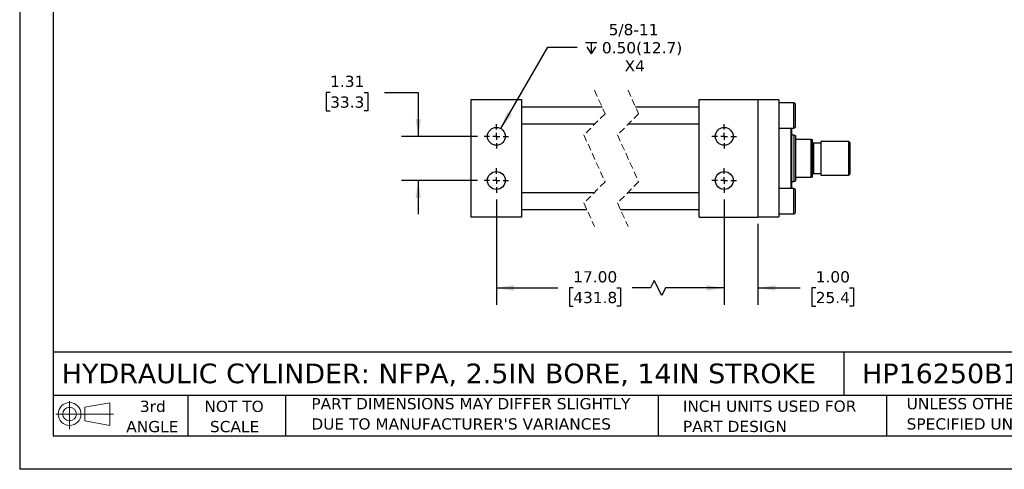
# Model space of a CAD drawing. Header units: inches. Extents: x 0 to 44, y 0 to 34.
# Tile 1 of 3: x 0 to 29.3, y 0 to 13.4. Entities that reach past the tile are written whole.
import ezdxf

# ---------------------------------------------------------------- set-up
doc = ezdxf.new("R2010")
doc.units = ezdxf.units.IN
doc.header["$LTSCALE"] = 4
doc.header["$MEASUREMENT"] = 0
for name, pattern in [('SLD-Center', [0.75, 0.6, -0.05, 0.05, -0.05]), ('SLD-Dashed', [0.075, 0.05, -0.025]), ('SLD-Solid', [0])]:
    doc.linetypes.add(name, pattern=pattern)
doc.layers.add('CENTER', color=40, linetype='SLD-Center')
doc.layers.add('SLD-DEFPOINTS', color=7, linetype='Continuous')
doc.layers.add('DIMENSIONS', color=140, linetype='SLD-Solid', lineweight=25)
doc.layers.add('TEXT', color=140, linetype='SLD-Solid', lineweight=25)
doc.styles.add('SLDTEXTSTYLE0', font='VERDANA.TTF')
doc.dimstyles.new('SLDDIMSTYLE0', dxfattribs={"dimtxt": 0.339844, "dimasz": 0.52, "dimexe": 0, "dimexo": 0.0625, "dimgap": 0.084961, "dimtad": 0, "dimtih": 1, "dimtoh": 1, "dimrnd": 1e-09, "dimzin": 4, "dimdsep": 46, "dimtxsty": 'SLDTEXTSTYLE0', "dimsah": 1, "dimcen": 0.09, "dimadec": 0, "dimazin": 1, "dimtfac": 1, "dimtofl": 0, "dimtmove": 0, "dimatfit": 3, "dimfxl": 0, "dimfrac": 2, "dimtolj": 1, "dimtzin": 12, "dimarcsym": 0})
doc.dimstyles.new('SLDDIMSTYLE2', dxfattribs={"dimtxt": 0.339844, "dimasz": 0.52, "dimexe": 0, "dimexo": 0.0625, "dimgap": 0.084961, "dimtad": 0, "dimtih": 1, "dimtoh": 1, "dimrnd": 1e-09, "dimzin": 12, "dimdsep": 46, "dimtxsty": 'SLDTEXTSTYLE0', "dimsah": 1, "dimcen": 0.09, "dimadec": 0, "dimazin": 3, "dimtfac": 1, "dimtmove": 0, "dimatfit": 0, "dimfxl": 0, "dimfrac": 2, "dimtolj": 1, "dimtzin": 12, "dimarcsym": 0})
doc.dimstyles.new('SLDDIMSTYLE4', dxfattribs={"dimtxt": 0.339844, "dimasz": 0.52, "dimexe": 0, "dimexo": 0.0625, "dimgap": 0.084961, "dimtad": 0, "dimtih": 1, "dimtoh": 1, "dimrnd": 1e-09, "dimzin": 4, "dimdsep": 46, "dimtxsty": 'SLDTEXTSTYLE0', "dimsah": 1, "dimcen": 0.09, "dimadec": 0, "dimazin": 1, "dimtfac": 1, "dimtmove": 0, "dimatfit": 0, "dimfxl": 0, "dimfrac": 2, "dimtolj": 1, "dimtzin": 12, "dimarcsym": 0})
doc.dimstyles.new('SLDDIMSTYLE6', dxfattribs={"dimtxt": 0.339844, "dimasz": 0.52, "dimexe": 0, "dimexo": 0.0625, "dimgap": 0.084961, "dimtad": 0, "dimtih": 1, "dimtoh": 1, "dimrnd": 1e-09, "dimzin": 12, "dimdsep": 46, "dimtxsty": 'SLDTEXTSTYLE0', "dimsah": 1, "dimcen": 0, "dimadec": 0, "dimazin": 3, "dimtfac": 1, "dimtofl": 0, "dimtmove": 0, "dimatfit": 3, "dimfxl": 0, "dimfrac": 2, "dimtolj": 1, "dimtzin": 12, "dimarcsym": 0})

# ---------------------------------------------------------------- blocks, each defined once
blk = doc.blocks.new('Block11')
at = {"color": 7, "linetype": 'SLD-Solid', "lineweight": 18}
for p, q in [((0.408, 0.836), (0.408, 0)), ((0.863, 0.656), (1.602, 0.792)), ((0.863, 0.251), (0.863, 0.656)), ((1.602, 0.792), (1.602, 0.115)), ((0, 0.454), (1.712, 0.454)), ((0.863, 0.251), (1.602, 0.115))]:
    blk.add_line(p, q, dxfattribs=at)
for radius in [0.339, 0.202]:
    blk.add_circle((0.408, 0.454), radius, dxfattribs=at)
blk = doc.blocks.new('Block12')
at = {"layer": 'SLD-DEFPOINTS'}
blk.add_blockref('Block11', (0, 0), dxfattribs=at)
blk = doc.blocks.new('SW_NOTE_0_2')
at = {"layer": 'TEXT', "color": 0, "char_height": 0.33333, "attachment_point": 1, "style": 'SLDTEXTSTYLE0'}
for s, insert in [('UNLESS OTHERWISE ', (0, 0.423)), ('SPECIFIED UNITS ARE:', (0, -0.179))]:
    blk.add_mtext(s, dxfattribs=dict(at, insert=insert))
blk = doc.blocks.new('SW_NOTE_0_3')
at = {"layer": 'TEXT', "color": 0, "char_height": 0.33333, "attachment_point": 1, "style": 'SLDTEXTSTYLE0'}
for s, insert in [('PART DIMENSIONS MAY DIFFER SLIGHTLY ', (0, 0.423)), ("DUE TO MANUFACTURER'S VARIANCES", (0, -0.179))]:
    blk.add_mtext(s, dxfattribs=dict(at, insert=insert))
blk = doc.blocks.new('SW_NOTE_0_4')
at = {"layer": 'TEXT', "color": 0, "char_height": 0.3333, "attachment_point": 2, "style": 'SLDTEXTSTYLE0'}
for s, insert in [('NOT TO', (0.828, 0.423)), ('SCALE', (0.843, -0.179))]:
    blk.add_mtext(s, dxfattribs=dict(at, insert=insert))
blk = doc.blocks.new('SW_NOTE_0_5')
at = {"layer": 'TEXT', "color": 0, "char_height": 0.3333, "attachment_point": 2, "style": 'SLDTEXTSTYLE0'}
for s, insert in [('3rd', (0.365, 0.423)), ('ANGLE', (0.349, -0.179))]:
    blk.add_mtext(s, dxfattribs=dict(at, insert=insert))
blk = doc.blocks.new('SW_NOTE_0_6')
at = {"layer": 'TEXT', "color": 0, "char_height": 0.33333, "attachment_point": 1, "style": 'SLDTEXTSTYLE0'}
for s, insert in [('INCH UNITS USED FOR ', (0, 0.423)), ('PART DESIGN', (0, -0.179))]:
    blk.add_mtext(s, dxfattribs=dict(at, insert=insert))
blk = doc.blocks.new('SW_SYMBOL_HOLE_DEPTH')
at = {"layer": 'DIMENSIONS', "color": 0}
for p, q in [((0, 138), (126, 138)), ((63, 138), (63, 12)), ((16, 87), (63, 12)), ((110, 87), (63, 12))]:
    blk.add_line(p, q, dxfattribs=at)
blk = doc.blocks.new('_D_18')
at = {"layer": 'DIMENSIONS'}
for p, q in [((14.319, 10.135), (15.715, 12.554)), ((15.715, 12.554), (16.59, 12.554))]:
    blk.add_line(p, q, dxfattribs=at)
blk.add_solid([(14.319, 10.135), (14.648, 10.546), (14.51, 10.626)], dxfattribs=at)
at = {"layer": 'DIMENSIONS', "xscale": 0.002688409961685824, "yscale": 0.002688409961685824, "zscale": 0.002688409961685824}
blk.add_blockref('SW_SYMBOL_HOLE_DEPTH', (16.84, 12.329), dxfattribs=at)
at = {"layer": 'DIMENSIONS', "char_height": 0.3333, "attachment_point": 1, "style": 'SLDTEXTSTYLE0'}
for s, insert in [('5/8-11', (17.528, 13.247)), ('0.50(12.7)', (17.326, 12.707)), ('X4', (18.002, 12.167))]:
    blk.add_mtext(s, dxfattribs=dict(at, insert=insert))
blk = doc.blocks.new('_D_19')
at = {"layer": 'DIMENSIONS'}
for p, q in [((9.239, 11.207), (9.125, 11.207)), ((9.125, 11.207), (9.125, 10.667)), ((10.249, 11.207), (10.363, 11.207)), ((10.363, 11.207), (10.363, 10.667)), ((10.861, 11.207), (11.861, 11.207)), ((11.861, 11.207), (11.861, 9.905)), ((9.125, 10.667), (9.239, 10.667)), ((10.363, 10.667), (10.249, 10.667)), ((13.621, 9.905), (11.361, 9.905)), ((13.621, 8.593), (11.361, 8.593)), ((11.861, 8.593), (11.861, 7.593))]:
    blk.add_line(p, q, dxfattribs=at)
for points in [[(11.861, 9.905), (11.941, 10.425), (11.781, 10.425)], [(11.861, 8.593), (11.781, 8.073), (11.941, 8.073)]]:
    blk.add_solid(points, dxfattribs=at)
at = {"layer": 'DIMENSIONS', "char_height": 0.3333, "attachment_point": 1, "style": 'SLDTEXTSTYLE0'}
for s, insert in [('1.31', (9.239, 11.707)), ('33.3', (9.239, 11.09))]:
    blk.add_mtext(s, dxfattribs=dict(at, insert=insert))
blk = doc.blocks.new('_D_20')
at = {"layer": 'DIMENSIONS'}
for p, q in [((14.186, 8.028), (14.186, 4.894)), ((20.968, 8.028), (20.968, 4.894)), ((18.885, 5.616), (18.773, 5.394)), ((19.107, 5.172), (18.885, 5.616)), ((14.186, 5.394), (16.014, 5.394)), ((16.474, 5.394), (16.36, 5.394)), ((16.36, 5.394), (16.36, 4.854)), ((17.767, 5.394), (17.881, 5.394)), ((17.881, 5.394), (17.881, 4.854)), ((18.773, 5.394), (18.227, 5.394)), ((19.218, 5.394), (19.107, 5.172)), ((20.968, 5.394), (19.218, 5.394)), ((16.36, 4.854), (16.474, 4.854)), ((17.881, 4.854), (17.767, 4.854))]:
    blk.add_line(p, q, dxfattribs=at)
for points in [[(14.186, 5.394), (14.706, 5.314), (14.706, 5.474)], [(20.968, 5.394), (20.448, 5.474), (20.448, 5.314)]]:
    blk.add_solid(points, dxfattribs=at)
at = {"layer": 'DIMENSIONS', "char_height": 0.3333, "attachment_point": 1, "style": 'SLDTEXTSTYLE0'}
for s, insert in [('17.00', (16.474, 5.893)), ('431.8', (16.474, 5.277))]:
    blk.add_mtext(s, dxfattribs=dict(at, insert=insert))
blk = doc.blocks.new('_D_21')
at = {"layer": 'DIMENSIONS'}
for p, q in [((20.968, 8.028), (20.968, 4.894)), ((21.968, 7.299), (21.968, 4.894)), ((20.968, 5.394), (19.968, 5.394)), ((21.968, 5.394), (23.229, 5.394)), ((23.69, 5.394), (23.576, 5.394)), ((23.576, 5.394), (23.576, 4.854)), ((24.7, 5.394), (24.814, 5.394)), ((24.814, 5.394), (24.814, 4.854)), ((23.576, 4.854), (23.69, 4.854)), ((24.814, 4.854), (24.7, 4.854))]:
    blk.add_line(p, q, dxfattribs=at)
for points in [[(20.968, 5.394), (20.448, 5.474), (20.448, 5.314)], [(21.968, 5.394), (22.488, 5.314), (22.488, 5.474)]]:
    blk.add_solid(points, dxfattribs=at)
at = {"layer": 'DIMENSIONS', "char_height": 0.3333, "attachment_point": 1, "style": 'SLDTEXTSTYLE0'}
for s, insert in [('1.00', (23.69, 5.893)), ('25.4', (23.69, 5.277))]:
    blk.add_mtext(s, dxfattribs=dict(at, insert=insert))
blk = doc.blocks.new('SW_CENTERMARKSYMBOL_6')
at = {"layer": 'CENTER', "color": 0}
for p, q in [((0, 0.2), (0, 0.366)), ((-0.2, 0), (-0.366, 0)), ((0, 0), (-0.1, 0)), ((0, 0), (0, 0.1)), ((0, 0), (0, -0.1)), ((0, 0), (0.1, 0)), ((0.2, 0), (0.366, 0)), ((0, -0.2), (0, -0.366))]:
    blk.add_line(p, q, dxfattribs=at)
blk = doc.blocks.new('SW_CENTERMARKSYMBOL_7')
at = {"layer": 'CENTER', "color": 0}
for p, q in [((0, 0.2), (0, 0.366)), ((-0.2, 0), (-0.366, 0)), ((0, 0), (-0.1, 0)), ((0, 0), (0, 0.1)), ((0, 0), (0, -0.1)), ((0, 0), (0.1, 0)), ((0.2, 0), (0.366, 0)), ((0, -0.2), (0, -0.366))]:
    blk.add_line(p, q, dxfattribs=at)
blk = doc.blocks.new('SW_CENTERMARKSYMBOL_8')
at = {"layer": 'CENTER', "color": 0}
for p, q in [((0, 0.2), (0, 0.366)), ((-0.2, 0), (-0.366, 0)), ((0, 0), (-0.1, 0)), ((0, 0), (0, 0.1)), ((0, 0), (0, -0.1)), ((0, 0), (0.1, 0)), ((0.2, 0), (0.366, 0)), ((0, -0.2), (0, -0.366))]:
    blk.add_line(p, q, dxfattribs=at)
blk = doc.blocks.new('SW_CENTERMARKSYMBOL_9')
at = {"layer": 'CENTER', "color": 0}
for p, q in [((0, 0.2), (0, 0.366)), ((-0.2, 0), (-0.366, 0)), ((0, 0), (-0.1, 0)), ((0, 0), (0, 0.1)), ((0, 0), (0, -0.1)), ((0, 0), (0.1, 0)), ((0.2, 0), (0.366, 0)), ((0, -0.2), (0, -0.366))]:
    blk.add_line(p, q, dxfattribs=at)

msp = doc.modelspace()

# ---------------------------------------------------------------- linework, layer by layer
at = {"color": 7, "linetype": 'SLD-Solid'}
for p in [(0, 34), (44, 0)]:
    msp.add_line(p, (0, 0), dxfattribs=at)
at = {"color": 7, "linetype": 'SLD-Dashed', "lineweight": 18}
for p, q in [((17.105, 11.274), (17.42, 10.577)), ((18.105, 11.274), (18.42, 10.577)), ((17.42, 10.577), (16.79, 9.947)), ((18.42, 10.577), (17.79, 9.947)), ((16.79, 9.947), (17.42, 8.552)), ((17.79, 9.947), (18.42, 8.552)), ((17.42, 8.552), (16.79, 7.922)), ((18.42, 8.552), (17.79, 7.922)), ((16.79, 7.922), (17.105, 7.224)), ((17.79, 7.922), (18.105, 7.224))]:
    msp.add_line(p, q, dxfattribs=at)
for p, q in [((13.436, 10.999), (14.936, 10.999)), ((13.436, 7.499), (13.436, 10.999)), ((14.936, 10.999), (14.936, 7.499)), ((20.218, 10.999), (21.968, 10.999)), ((20.218, 7.499), (20.218, 10.999)), ((21.968, 10.999), (21.968, 7.499)), ((22.593, 10.989), (21.968, 10.989)), ((22.593, 10.989), (22.593, 7.509)), ((23.043, 10.899), (22.593, 10.899)), ((23.043, 10.524), (23.043, 10.899)), ((23.093, 10.199), (23.093, 10.849)), ((17.331, 10.774), (14.936, 10.774)), ((20.218, 10.774), (18.331, 10.774)), ((14.936, 10.274), (17.117, 10.274)), ((18.117, 10.274), (20.218, 10.274)), ((23.043, 10.149), (23.043, 10.524)), ((22.593, 10.149), (23.043, 10.149)), ((22.955, 9.249), (22.955, 10.149)), ((22.975, 8.349), (22.975, 10.149)), ((23.05, 9.937), (22.975, 9.937)), ((23.094, 9.921), (23.05, 9.937)), ((23.05, 8.562), (23.05, 9.937)), ((23.094, 9.843), (23.094, 9.921)), ((23.094, 8.656), (23.094, 9.843)), ((23.554, 9.812), (23.125, 9.812)), ((23.554, 8.687), (23.554, 9.812)), ((23.554, 9.812), (23.594, 9.812)), ((23.594, 8.687), (23.594, 9.812)), ((23.844, 9.701), (23.625, 9.701)), ((23.625, 9.701), (23.625, 8.798)), ((24.679, 9.749), (23.844, 9.749)), ((23.844, 9.749), (23.844, 8.749)), ((24.719, 9.71), (24.679, 9.749)), ((24.679, 8.749), (24.679, 9.749)), ((24.719, 8.789), (24.719, 9.71)), ((22.955, 8.349), (22.955, 9.249)), ((23.625, 8.798), (23.844, 8.798)), ((22.975, 8.562), (23.05, 8.562)), ((23.05, 8.562), (23.094, 8.578)), ((23.094, 8.578), (23.094, 8.656)), ((23.125, 8.687), (23.554, 8.687)), ((23.594, 8.687), (23.554, 8.687)), ((23.844, 8.749), (24.679, 8.749)), ((24.679, 8.749), (24.719, 8.789)), ((17.092, 8.224), (14.936, 8.224)), ((20.218, 8.224), (18.092, 8.224)), ((23.043, 8.349), (22.593, 8.349)), ((23.043, 7.599), (23.043, 8.349)), ((23.093, 7.974), (23.093, 8.299)), ((23.093, 7.649), (23.093, 7.974)), ((14.936, 7.724), (16.879, 7.724)), ((17.879, 7.724), (20.218, 7.724)), ((14.936, 7.499), (13.436, 7.499)), ((20.218, 7.499), (21.968, 7.499)), ((21.968, 7.509), (22.593, 7.509)), ((22.593, 7.599), (23.043, 7.599))]:
    msp.add_line(p, q)
for centre in [(14.186, 9.905), (20.968, 9.905), (14.186, 8.593), (20.968, 8.593)]:
    msp.add_circle(centre, 0.266)
for centre, radius, start, end in [((23.043, 10.849), 0.05, 0.0002, 89.9996), ((23.043, 10.199), 0.05, 270.0004, 359.9998), ((23.625, 9.732), 0.0312, 179.9986, 270.0007), ((23.625, 8.767), 0.0312, 89.9993, 180.0014), ((23.043, 8.299), 0.05, 0.0002, 89.9996), ((23.043, 7.649), 0.05, 270.0004, 359.9998)]:
    msp.add_arc(centre, radius, start, end)
for points, knots in [([(23.125, 9.812), (23.123, 9.812), (23.119, 9.812), (23.113, 9.814), (23.106, 9.818), (23.097, 9.826), (23.094, 9.836), (23.094, 9.842), (23.094, 9.843)], [0, 0, 0, 0, 0.122729, 0.236209, 0.400646, 0.625862, 0.957038, 1, 1, 1, 1]), ([(23.094, 8.656), (23.095, 8.661), (23.096, 8.669), (23.102, 8.677), (23.108, 8.682), (23.115, 8.685), (23.12, 8.687), (23.124, 8.687), (23.125, 8.687)], [0, 0, 0, 0, 0.322426, 0.477164, 0.661266, 0.794621, 0.922286, 1, 1, 1, 1])]:
    msp.add_open_spline(points, degree=3, knots=knots)
at = {"layer": 'TEXT'}
for p, q in [((1, 33), (1, 1)), ((43, 3.484), (1, 3.484)), ((24.529, 3.484), (24.529, 2.2)), ((43, 2.2), (1, 2.2)), ((5, 2.2), (5, 1)), ((7.907, 2.2), (7.907, 1)), ((18.999, 2.2), (18.999, 1)), ((25.792, 2.2), (25.792, 1)), ((1, 1), (43, 1))]:
    msp.add_line(p, q, dxfattribs=at)

# ---------------------------------------------------------------- block references
at = {"layer": 'CENTER'}
for name, p in [('SW_CENTERMARKSYMBOL_7', (14.186, 9.905)), ('SW_CENTERMARKSYMBOL_8', (20.968, 9.905)), ('SW_CENTERMARKSYMBOL_6', (14.186, 8.593)), ('SW_CENTERMARKSYMBOL_9', (20.968, 8.593))]:
    msp.add_blockref(name, p, dxfattribs=at)
at = {"layer": 'SLD-DEFPOINTS'}
msp.add_blockref('Block12', (1.077, 1.19), dxfattribs=at)
at = {"layer": 'TEXT'}
for name, p in [('SW_NOTE_0_5', (3.598, 1.617)), ('SW_NOTE_0_3', (8.68, 1.696)), ('SW_NOTE_0_2', (26.395, 1.696)), ('SW_NOTE_0_4', (5.552, 1.617)), ('SW_NOTE_0_6', (19.737, 1.622))]:
    msp.add_blockref(name, p, dxfattribs=at)

# ---------------------------------------------------------------- texts
at = {"layer": 'TEXT', "char_height": 0.58333, "attachment_point": 1, "style": 'SLDTEXTSTYLE0'}
for s, insert in [('HYDRAULIC CYLINDER: NFPA, 2.5IN BORE, 14IN STROKE', (1.254, 3.145)), ('HP16250B14S', (25.072, 3.145))]:
    msp.add_mtext(s, dxfattribs=dict(at, insert=insert))

# ---------------------------------------------------------------- dimensions: what is measured, and where the dimension line sits
at = {"layer": 'DIMENSIONS'}
dim = msp.add_diameter_dim_2p(p1=(14.053, 9.675), p2=(14.319, 10.135), text='5/8-11\\P{\\fGDT;x}0.50(12.7)\\PX4', dimstyle='SLDDIMSTYLE6', override={"dimpost": '<>'}, dxfattribs=at)
dim.commit()
dim.dimension.update_dxf_attribs({"geometry": '_D_18', "text_midpoint": (18.295, 12.554), "dimtype": 163})
dim = msp.add_linear_dim(base=(11.861, 8.593), p1=(13.821, 9.905), p2=(13.821, 8.593), angle=90, dimstyle='SLDDIMSTYLE2', dxfattribs=at)
dim.commit()
dim.dimension.update_dxf_attribs({"geometry": '_D_19', "text_midpoint": (11.861, 11.207), "dimtype": 160})
dim = msp.add_linear_dim(base=(20.968, 5.394), p1=(14.186, 8.228), p2=(20.968, 8.228), angle=0, text='17.00', dimstyle='SLDDIMSTYLE0', dxfattribs=at)
dim.commit()
dim.dimension.update_dxf_attribs({"geometry": '_D_20', "text_midpoint": (17.121, 5.394), "dimtype": 160})
dim = msp.add_linear_dim(base=(21.968, 5.394), p1=(20.968, 8.228), p2=(21.968, 7.499), dimstyle='SLDDIMSTYLE4', dxfattribs=at)
dim.commit()
dim.dimension.update_dxf_attribs({"geometry": '_D_21', "text_midpoint": (24.195, 5.394), "dimtype": 160})

doc.saveas('drawing.dxf')
